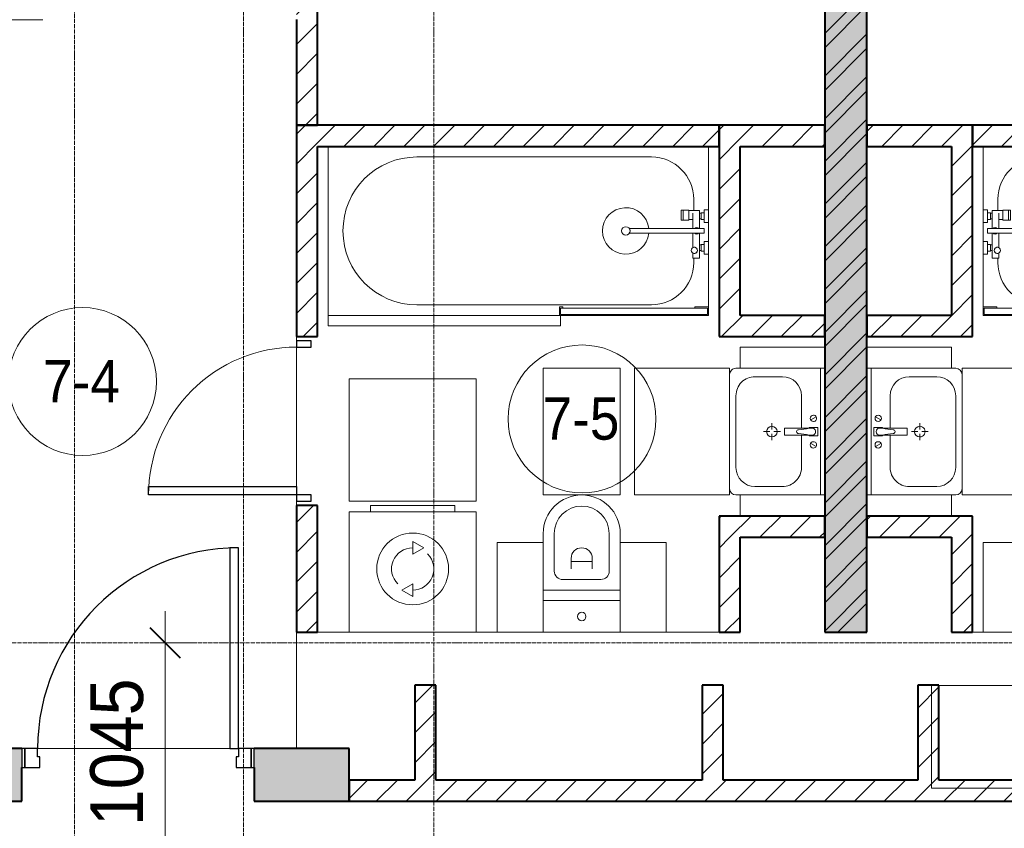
# Model space of a CAD drawing. Header units: millimetres. Extents: x 5617 to 109543, y 7718 to 202726.
# Tile 60 of 84: x 52854 to 57514, y 25422 to 29250. Entities that reach past the tile are written whole.
import ezdxf

# ---------------------------------------------------------------- set-up
doc = ezdxf.new("R2010")
doc.units = ezdxf.units.MM
doc.linetypes.add('ADSK_Линия сетки', pattern=[25, 20, -2.5, 0, -2.5])
doc.linetypes.add('Линия сетки', pattern=[25, 20, -2.5, 0, -2.5])
for name, color, linetype, lineweight in [('Двери', 7, 'Continuous', 18), ('Каркас_Импост', 7, 'Continuous', 30), ('Марки помещений', 7, 'Continuous', 20), ('Мебель', 7, 'Continuous', 18), ('Монтажный зазор', 7, 'Continuous', 30), ('Оси', 7, 'Continuous', 9), ('Панель', 7, 'Continuous', 30), ('Перекрытия', 7, 'Continuous', 18), ('Размеры', 7, 'Continuous', 9), ('Размеры-100', 7, 'Continuous', 9), ('Сантехнические приборы', 7, 'Continuous', 18), ('Стены', 7, 'Continuous', 18), ('Стены разрез', 7, 'Continuous', 40), ('Электрооборудование', 7, 'Continuous', 18)]:
    doc.layers.add(name, color=color, linetype=linetype, lineweight=lineweight)
doc.layers.add('Линии', color=7, linetype='Continuous', lineweight=9, true_color=0x00a600)
doc.styles.add('Arial', font='arial.ttf', dxfattribs={"width": 0.9, "height": 250})
doc.styles.add('Arial_3', font='arial.ttf', dxfattribs={"width": 0.9, "height": 200})
doc.dimstyles.new('Основной_2_5_мм', dxfattribs={"dimscale": 304.8, "dimtxt": 255.06485, "dimasz": 0.463911, "dimexe": 0.492126, "dimexo": 0.492126, "dimgap": 0.098425, "dimtad": 1, "dimdec": 0, "dimdsep": 46, "dimtxsty": 'Arial', "dimblk1": 'OBLIQUE', "dimblk2": 'OBLIQUE', "dimsah": 1, "dimcen": 0.09, "dimdle": 0.492126, "dimazin": 2, "dimtfac": 1, "dimtdec": 4, "dimtix": 1, "dimtmove": 0, "dimatfit": 3, "dimfxl": 1, "dimtvp": 1, "dimtolj": 1, "dimtzin": 0, "dimlwd": 20, "dimlwe": 20, "dimarcsym": 2})
pattern_1 = [(45, (0, 0), (-70.71068, 70.71068), [])]

# ---------------------------------------------------------------- blocks, each defined once
blk = doc.blocks.new('MR_Ванна - Санузел с ванной_1800x800-2515850-МКСС_К4_L16_54_900_')
at = {"layer": 'Сантехнические приборы', "color": 253, "true_color": 0xaaaaaa}
for p, q in [((-900, 0), (-900, -800)), ((900, -300.2), (900, 0)), ((-480, -50), (630, -50)), ((830, -250), (830, -303.8)), ((780, -301.9), (770.9, -301.9)), ((770.9, -301.9), (770.9, -348.9)), ((807.5, -301.9), (780, -301.9)), ((780, -301.9), (780, -348.9)), ((780, -348.9), (780, -301.9)), ((807.5, -348.9), (807.5, -301.9)), ((858, -303.8), (807.5, -303.8)), ((807.5, -303.8), (807.5, -346.6)), ((826.3, -316.7), (826.3, -388.7)), ((858, -316.7), (858, -303.8)), ((858, -388.7), (858, -316.7)), ((866, -316.7), (858, -316.7)), ((858, -316.7), (858, -343.6)), ((880, -314), (866, -314)), ((866, -314), (866, -346)), ((866, -343.6), (866, -316.7)), ((900, -300.2), (880, -300.2)), ((880, -300.2), (880, -360)), ((880, -346), (880, -314)), ((900, -360), (900, -300.2)), ((770.9, -348.9), (780, -348.9)), ((780, -348.9), (807.5, -348.9)), ((807.5, -346.6), (826.3, -346.6)), ((858, -343.6), (866, -343.6)), ((866, -346), (880, -346)), ((880, -360), (900, -360)), ((900, -450), (900, -360)), ((880, -388.7), (524.9, -388.7)), ((524.9, -411.3), (880, -411.3)), ((826.3, -411.3), (826.3, -478.7)), ((858, -529.1), (858, -411.3)), ((880, -411.3), (880, -388.7)), ((866, -464), (866, -496)), ((880, -464), (866, -464)), ((880, -450), (880, -509.8)), ((900, -450), (880, -450)), ((880, -496), (880, -464)), ((900, -509.8), (900, -450)), ((826.3, -505.7), (826.3, -529.1)), ((858, -466.4), (858, -493.3)), ((866, -466.4), (858, -466.4)), ((858, -493.3), (866, -493.3)), ((866, -493.3), (866, -466.4)), ((866, -496), (880, -496)), ((880, -509.8), (900, -509.8)), ((900, -760), (900, -509.8)), ((826.3, -529.1), (858, -529.1)), ((830, -529.1), (830, -550)), ((630, -750), (-480, -750)), ((195, -760), (195, -800.1)), ((210, -760), (195, -760)), ((200, -795.1), (200, -765)), ((200, -765), (210, -765)), ((895, -765), (200, -765)), ((200, -765), (200, -795.1)), ((210, -765), (210, -760)), ((900, -760), (835, -760)), ((835, -760), (835, -765)), ((835, -765), (895, -765)), ((895, -765), (895, -795.1)), ((895, -795.1), (895, -765)), ((900, -800), (900, -760)), ((195, -800.1), (210, -800.1)), ((210, -795.1), (200, -795.1)), ((200, -795.1), (895, -795.1)), ((210, -800.1), (210, -795.1)), ((210, -800), (885, -800)), ((895, -795.1), (885, -795.1)), ((885, -795.1), (885, -800)), ((885, -800), (900, -800))]:
    blk.add_line(p, q, dxfattribs=at)
for centre, radius, start, end in [((-480, -400), 350, 90, 270), ((630, -250), 200, 360, 90), ((508.5, -400), 110, 5.916, 354.084), ((508.5, -400), 20, 90, 270), ((508.5, -400), 20, 270, 90), ((508.5, -400), 20, 325.4667, 34.5333), ((843.9, -400), 15.5, 47.0093, 132.9907), ((843.9, -400), 15.5, 227.0093, 312.9907), ((832.8, -492.2), 15, 90, 270), ((832.8, -492.2), 15, 244.0483, 115.9517), ((832.8, -492.2), 15, 270, 90), ((630, -550), 200, 270, 360)]:
    blk.add_arc(centre, radius, start, end, dxfattribs=at)
blk = doc.blocks.new('MR_Зона обслуживания - MR_Зона обслуживания-2638725-МКСС_К4_L16_54_900_')
at = {"layer": 'Мебель', "lineweight": 9}
for p, q in [((545.1, 0), (-550, 0)), ((-550, 0), (-550, -50)), ((550, -50), (550, -0.1)), ((-550, -50), (550, -50))]:
    blk.add_line(p, q, dxfattribs=at)
blk = doc.blocks.new('MR_Унитаз напольный - Санузел с ванной-2515844-МКСС_К4_L16_54_900_')
at = {"layer": 'Сантехнические приборы', "color": 253, "true_color": 0xaaaaaa}
for p, q in [((-182.5, 200), (-182.5, 50)), ((182.5, 200), (-182.5, 200)), ((182.5, 50), (182.5, 200)), ((-182.5, 50), (182.5, 50)), ((182.5, 50), (-182.5, 50)), ((-182.5, 50), (-182.5, 0)), ((182.5, 0), (182.5, 50)), ((-182.5, 0), (182.5, 0)), ((182.5, 0), (-182.5, 0)), ((-182.5, 0), (-182.5, -267.5)), ((182.5, -267.5), (182.5, 0)), ((-130, -267.5), (-130, -90)), ((-90, -50), (90, -50)), ((130, -90), (130, -267.5)), ((-50, -150), (-50, -100)), ((-50, -135), (50, -135)), ((50, -100), (50, -150))]:
    blk.add_line(p, q, dxfattribs=at)
for centre, radius, start, end in [((0, 125), 20, 0, 180), ((0, 125), 20, 180, 0), ((-90, -90), 40, 90, 180), ((90, -90), 40, 360, 90), ((0, -150), 50, 180, 0), ((0, -267.5), 182.5, 180, 360), ((0, -267.5), 130, 180, 0)]:
    blk.add_arc(centre, radius, start, end, dxfattribs=at)
blk = doc.blocks.new('MR_Зона обслуживания - MR_Зона обслуживания-2638726-МКСС_К4_L16_54_900_')
at = {"layer": 'Мебель', "lineweight": 9}
for p, q in [((182.5, 0), (-182.5, 0)), ((-182.5, 0), (-182.5, -600)), ((182.5, -600), (182.5, 0)), ((-182.5, -600), (182.5, -600))]:
    blk.add_line(p, q, dxfattribs=at)
blk = doc.blocks.new('MR_Зона обслуживания - MR_Зона обслуживания-2638729-МКСС_К4_L16_54_900_')
at = {"layer": 'Мебель', "lineweight": 9}
for p, q in [((108.75, 0), (-108.75, 0)), ((108.75, -425), (108.75, 0)), ((-108.75, -425), (108.75, -425))]:
    blk.add_line(p, q, dxfattribs=at)
blk = doc.blocks.new('MR_Зона обслуживания - MR_Зона обслуживания-V1-МКСС_К4_L16_54_900_')
at = {"layer": 'Мебель', "lineweight": 9}
for p, q in [((108.75, 0), (-108.75, 0)), ((-108.75, 0), (-108.75, -425)), ((-108.75, -425), (108.75, -425))]:
    blk.add_line(p, q, dxfattribs=at)
blk = doc.blocks.new('MR_Тумба-Умывальник с зеркалом - Тумба-умывальник_600-2515846-МКСС_К4_L16_54_900_')
at = {"layer": 'Сантехнические приборы', "color": 253, "true_color": 0xaaaaaa}
for p, q in [((-300, -20), (300, -20)), ((-69.7, -39.8), (-55.6, -66.3)), ((20, -33.1), (-20, -33.1)), ((-20, -33.1), (-20, -73.1)), ((20, -73.1), (20, -33.1)), ((69.7, -39.8), (55.6, -66.3)), ((-20, -73.1), (-17, -73.1)), ((-17, -60), (-17, -73.1)), ((-17, -73.1), (-17, -187.9)), ((17, -73.1), (17, -60)), ((17, -187.9), (17, -73.1)), ((17, -73.1), (20, -73.1)), ((-17, -110), (-170, -110)), ((170, -110), (17, -110)), ((-260, -200), (-260, -330)), ((-14, -190.9), (14, -190.9)), ((0, -210), (0, -240)), ((260, -330), (260, -200)), ((-10, -250), (-40, -250)), ((0, -290), (0, -260)), ((40, -250), (10, -250)), ((-300, -400), (-300, -420)), ((300, -420), (300, -400)), ((-170, -420), (170, -420))]:
    blk.add_line(p, q, dxfattribs=at)
for centre, radius, start, end in [((-62.7, -53.1), 15, 360, 180), ((0, -60), 17, 360, 180), ((62.7, -53.1), 15, 360, 180), ((-62.7, -53.1), 15, 180, 360), ((-217.6, -129.9), 208.5, 1.5946, 15.8177), ((217.6, -129.9), 208.5, 164.1823, 178.4054), ((62.7, -53.1), 15, 180, 360), ((-170, -200), 90, 90, 180), ((0, -124.1), 9.19, 180, 360), ((170, -200), 90, 360, 90), ((0, -250), 25, 0, 180), ((-14, -187.9), 3, 180, 270), ((-14, -187.9), 3, 195, 255), ((14, -187.9), 3, 270, 0), ((14, -187.9), 3, 285, 345), ((0, -250), 25, 180, 0), ((-170, -330), 90, 180, 270), ((170, -330), 90, 270, 360), ((-270, -420), 30, 180, 270), ((270, -420), 30, 270, 360)]:
    blk.add_arc(centre, radius, start, end, dxfattribs=at)
blk = doc.blocks.new('MR_Зона обслуживания - MR_Зона обслуживания-2638731-МКСС_К4_L16_54_900_')
at = {"layer": 'Мебель', "lineweight": 9}
for p, q in [((300, 0), (-300, 0)), ((-300, 0), (-300, -450)), ((300, -450), (300, 0)), ((-300, -450), (300, -450))]:
    blk.add_line(p, q, dxfattribs=at)
blk = doc.blocks.new('MR_Зона обслуживания - MR_Зона обслуживания-2638732-МКСС_К4_L16_54_900_')
at = {"layer": 'Мебель', "lineweight": 9}
for p, q in [((-50, 0), (-50, -400)), ((-50, -400), (50, -400))]:
    blk.add_line(p, q, dxfattribs=at)
blk = doc.blocks.new('MR_Зона обслуживания - MR_Зона обслуживания-V2-МКСС_К4_L16_54_900_')
at = {"layer": 'Мебель', "lineweight": 9}
for p, q in [((-50, 0), (-50, -400)), ((50, -400), (50, 0)), ((-50, -400), (50, -400))]:
    blk.add_line(p, q, dxfattribs=at)
blk = doc.blocks.new('MR_Стиральная машина - Стиральная машина_600-2638733-МКСС_К4_L16_54_900_')
at = {"layer": 'Электрооборудование', "color": 253, "true_color": 0xaaaaaa}
for p, q in [((-300, 570), (300, 570)), ((-300, 0), (-300, 570)), ((-200, 600), (200, 600)), ((-200, 570), (-200, 600)), ((200, 600), (200, 570)), ((300, 570), (300, 0)), ((0, 430), (52, 400)), ((0, 370), (0, 430)), ((52, 400), (0, 370)), ((-52, 200), (0, 230)), ((0, 170), (-52, 200)), ((0, 230), (0, 170)), ((300, 0), (-300, 0))]:
    blk.add_line(p, q, dxfattribs=at)
for radius, start, end in [(170, 0, 180), (100, 90, 225), (100, 270, 45), (170, 180, 0)]:
    blk.add_arc((0, 300), radius, start, end, dxfattribs=at)
blk = doc.blocks.new('MR_Зона обслуживания - MR_Зона обслуживания-2638736-МКСС_К4_L16_54_900_')
at = {"layer": 'Мебель', "lineweight": 9}
for p, q in [((300, 580), (-300, 580)), ((-300, 580), (-300, 0)), ((300, 0), (300, 580)), ((-300, 0), (300, 0))]:
    blk.add_line(p, q, dxfattribs=at)
blk = doc.blocks.new('MR_Ванна - Санузел с ванной_1800x800-2638737-МКСС_К4_L16_54_900_')
at = {"layer": 'Сантехнические приборы', "color": 253, "true_color": 0xaaaaaa}
for p, q in [((210, 800.1), (195, 800.1)), ((195, 800.1), (195, 760)), ((200, 765), (200, 795.1)), ((200, 795.1), (210, 795.1)), ((200, 795.1), (200, 765)), ((895, 795.1), (200, 795.1)), ((210, 795.1), (210, 800.1)), ((210, 800), (885, 800)), ((900, 800), (885, 800)), ((885, 800), (885, 795.1)), ((885, 795.1), (895, 795.1)), ((895, 795.1), (895, 765)), ((895, 765), (895, 795.1)), ((900, 760), (900, 800)), ((630, 750), (-480, 750)), ((195, 760), (210, 760)), ((210, 765), (200, 765)), ((200, 765), (895, 765)), ((210, 760), (210, 765)), ((895, 765), (835, 765)), ((835, 765), (835, 760)), ((835, 760), (900, 760)), ((900, 760), (900, 509.8)), ((826.3, 529.1), (858, 529.1)), ((826.3, 505.7), (826.3, 529.1)), ((830, 529.1), (830, 550)), ((858, 529.1), (858, 411.3)), ((826.3, 411.3), (826.3, 478.7)), ((858, 493.3), (866, 493.3)), ((858, 466.4), (858, 493.3)), ((866, 466.4), (858, 466.4)), ((866, 496), (880, 496)), ((866, 464), (866, 496)), ((866, 493.3), (866, 466.4)), ((880, 509.8), (900, 509.8)), ((880, 450), (880, 509.8)), ((880, 496), (880, 464)), ((900, 509.8), (900, 450)), ((880, 464), (866, 464)), ((900, 450), (880, 450)), ((900, 450), (900, 360)), ((524.9, 411.3), (880, 411.3)), ((880, 388.7), (524.9, 388.7)), ((826.3, 316.7), (826.3, 388.7)), ((858, 388.7), (858, 316.7)), ((880, 411.3), (880, 388.7)), ((770.9, 301.9), (770.9, 348.9)), ((770.9, 348.9), (780, 348.9)), ((780, 301.9), (780, 348.9)), ((780, 348.9), (807.5, 348.9)), ((780, 348.9), (780, 301.9)), ((807.5, 348.9), (807.5, 301.9)), ((807.5, 303.8), (807.5, 346.6)), ((807.5, 346.6), (826.3, 346.6)), ((858, 316.7), (858, 343.6)), ((858, 343.6), (866, 343.6)), ((866, 314), (866, 346)), ((866, 346), (880, 346)), ((866, 343.6), (866, 316.7)), ((880, 300.2), (880, 360)), ((880, 360), (900, 360)), ((880, 346), (880, 314)), ((900, 360), (900, 300.2)), ((780, 301.9), (770.9, 301.9)), ((807.5, 301.9), (780, 301.9)), ((858, 303.8), (807.5, 303.8)), ((830, 250), (830, 303.8)), ((858, 316.7), (858, 303.8)), ((866, 316.7), (858, 316.7)), ((880, 314), (866, 314)), ((900, 300.2), (880, 300.2)), ((900, 300.2), (900, 0)), ((-480, 50), (630, 50))]:
    blk.add_line(p, q, dxfattribs=at)
for centre, radius, start, end in [((-480, 400), 350, 90, 270), ((630, 550), 200, 360, 90), ((508.5, 400), 110, 5.916, 354.084), ((832.8, 492.2), 15, 90, 270), ((832.8, 492.2), 15, 244.0483, 115.9517), ((832.8, 492.2), 15, 270, 90), ((508.5, 400), 20, 90, 270), ((508.5, 400), 20, 270, 90), ((508.5, 400), 20, 325.4667, 34.5333), ((843.9, 400), 15.5, 47.0093, 132.9907), ((843.9, 400), 15.5, 227.0093, 312.9907), ((630, 250), 200, 270, 360)]:
    blk.add_arc(centre, radius, start, end, dxfattribs=at)
blk = doc.blocks.new('MR_Зона обслуживания - MR_Зона обслуживания-V3-МКСС_К4_L16_54_900_')
at = {"layer": 'Мебель', "lineweight": 9}
for p, q in [((108.75, 425), (-108.75, 425)), ((-108.75, 425), (-108.75, 0)), ((-108.75, 0), (108.75, 0))]:
    blk.add_line(p, q, dxfattribs=at)
blk = doc.blocks.new('MR_Тумба-Умывальник с зеркалом - Тумба-умывальник_600-2638743-МКСС_К4_L16_54_900_')
at = {"layer": 'Сантехнические приборы', "color": 253, "true_color": 0xaaaaaa}
for p, q in [((-300, 400), (-300, 420)), ((-170, 420), (170, 420)), ((300, 420), (300, 400)), ((-260, 200), (-260, 330)), ((260, 330), (260, 200)), ((0, 290), (0, 260)), ((-10, 250), (-40, 250)), ((0, 210), (0, 240)), ((40, 250), (10, 250)), ((-17, 73.1), (-17, 187.9)), ((-14, 190.9), (14, 190.9)), ((17, 187.9), (17, 73.1)), ((-17, 110), (-170, 110)), ((170, 110), (17, 110)), ((-69.7, 39.8), (-55.6, 66.3)), ((-20, 73.1), (-17, 73.1)), ((-20, 33.1), (-20, 73.1)), ((-17, 60), (-17, 73.1)), ((17, 73.1), (17, 60)), ((17, 73.1), (20, 73.1)), ((20, 73.1), (20, 33.1)), ((69.7, 39.8), (55.6, 66.3)), ((-300, 20), (300, 20)), ((20, 33.1), (-20, 33.1))]:
    blk.add_line(p, q, dxfattribs=at)
for centre, radius, start, end in [((-270, 420), 30, 90, 180), ((-170, 330), 90, 90, 180), ((170, 330), 90, 0, 90), ((270, 420), 30, 0, 90), ((0, 250), 25, 360, 180), ((0, 250), 25, 180, 360), ((-170, 200), 90, 180, 270), ((-14, 187.9), 3, 90, 180), ((-14, 187.9), 3, 105, 165), ((14, 187.9), 3, 0, 90), ((14, 187.9), 3, 15, 75), ((170, 200), 90, 270, 0), ((-217.6, 129.9), 208.5, 344.1823, 358.4054), ((0, 124.1), 9.19, 0, 180), ((217.6, 129.9), 208.5, 181.5946, 195.8177), ((-62.7, 53.1), 15, 0, 180), ((-62.7, 53.1), 15, 180, 0), ((0, 60), 17, 180, 0), ((62.7, 53.1), 15, 0, 180), ((62.7, 53.1), 15, 180, 0)]:
    blk.add_arc(centre, radius, start, end, dxfattribs=at)
blk = doc.blocks.new('MR_Зона обслуживания - MR_Зона обслуживания-2638746-МКСС_К4_L16_54_900_')
at = {"layer": 'Мебель', "lineweight": 9}
for p, q in [((300, 450), (-300, 450)), ((-300, 450), (-300, 0)), ((300, 0), (300, 450)), ((-300, 0), (300, 0))]:
    blk.add_line(p, q, dxfattribs=at)
blk = doc.blocks.new('MR_Зона обслуживания - MR_Зона обслуживания-2638747-МКСС_К4_L16_54_900_')
at = {"layer": 'Мебель', "lineweight": 9}
for p, q in [((50, 400), (-50, 400)), ((-50, 400), (-50, 0))]:
    blk.add_line(p, q, dxfattribs=at)
blk = doc.blocks.new('MR_Зона обслуживания - MR_Зона обслуживания-V4-МКСС_К4_L16_54_900_')
at = {"layer": 'Мебель', "lineweight": 9}
for p, q in [((50, 400), (-50, 400)), ((-50, 400), (-50, 0)), ((50, 0), (50, 400))]:
    blk.add_line(p, q, dxfattribs=at)
blk = doc.blocks.new('A_DOR_Door - Вн_3_Одинарная_800x2100-2978316-МКСС_К4_L16_54_900_')
at = {"layer": 'Двери', "color": 253, "lineweight": 30, "true_color": 0xaaaaaa}
for p, q in [((-350, 50), (-350, 750)), ((-350, 750), (-310, 750)), ((-350, 50), (-350, 750)), ((-310, 750), (-310, 50)), ((-380, 50), (-380, -20)), ((-350, 50), (-380, 50)), ((-310, 50), (-350, 50)), ((-350, -20), (-350, 50)), ((380, 50), (350, 50)), ((350, 50), (350, -20)), ((380, -20), (380, 50)), ((-380, -20), (-350, -20)), ((350, -20), (380, -20))]:
    blk.add_line(p, q, dxfattribs=at)
at = {"layer": 'Двери', "color": 254, "lineweight": 9, "true_color": 0xd4d4d4}
blk.add_arc((-350, 50), 700, 360, 90, dxfattribs=at)
blk = doc.blocks.new('101_Дверь_Однопольная - _НЧ_Мет_900х2100_Квартира_Л-3834899-МКСС_К4_L16_54_900_')
at = {"layer": 'Каркас_Импост', "color": 253, "true_color": 0xaaaaaa}
for p, q in [((-475, 125), (-535, 125)), ((-535, 125), (-535, 35)), ((-475, 85), (-475, 125)), ((535, 125), (475, 125)), ((475, 125), (475, 85)), ((535, 35), (535, 125)), ((-465, 85), (-475, 85)), ((-465, 35), (-465, 85)), ((475, 85), (465, 85)), ((465, 85), (465, 35)), ((-535, 35), (-465, 35)), ((465, 35), (535, 35))]:
    blk.add_line(p, q, dxfattribs=at)
at = {"layer": 'Монтажный зазор', "color": 253, "true_color": 0xaaaaaa}
for p, q in [((-535, 125), (-550, 125)), ((-550, 125), (-550, 35)), ((-535, 35), (-535, 125)), ((550, 125), (535, 125)), ((535, 125), (535, 35)), ((550, 35), (550, 125)), ((-550, 35), (-535, 35)), ((535, 35), (550, 35))]:
    blk.add_line(p, q, dxfattribs=at)
at = {"layer": 'Панель', "color": 253, "true_color": 0xaaaaaa}
for p, q in [((475, 1075), (435, 1075)), ((435, 1075), (435, 125)), ((475, 125), (475, 1075)), ((435, 125), (475, 125))]:
    blk.add_line(p, q, dxfattribs=at)
blk.add_arc((475, 125), 950, 90, 180, dxfattribs=at)
blk = doc.blocks.new('135_SLK_K4_AR_rvt-1-МКСС_К4_L16_54_900_')
at = {"layer": 'Стены разрез', "lineweight": 9, "true_color": 0xaaaaaa}
h = blk.add_hatch(dxfattribs=at)
h.set_pattern_fill('FP_1', color=253, style=0, pattern_type=2)
h.set_pattern_definition([(50, (0, 0), (218.62117, -19.1268), [22.86, -251.46]), (355, (0, 0), (-42.29187, 229.2684), [18.288, -201.168]), (100.451, (18.22, -1.6), (176.33107, 210.13963), [19.428, -213.708]), (46.184, (0, 60.96), (325.29495, -50.45164), [34.29, -377.19]), (96.636, (27.1, 56.76), (284.883, 296.91266), [29.142, -320.562]), (351.184, (0, 60.96), (284.8858, 296.9107), [27.432, -301.752]), (21, (30.48, 45.72), (181.93753, -122.71832), [22.86, -251.46]), (326, (30.48, 45.72), (74.16223, 221.0262), [18.288, -201.168]), (71.451, (45.64, 35.5), (256.10035, 98.30526), [19.428, -213.708]), (37.5, (0, 0), (3.70639, 101.465895), [3.353, -195.377, 3.353, -200.863, -201.93]), (37.5, (0, 0), (3.70639, 101.465895), [-402.946, 3.353, -198.577]), (7.5, (0, 0), (80.18358, 120.21653), [3.353, -113.081, 3.353, -190.805, -76.962]), (7.5, (0, 0), (80.18358, 120.21653), [-310.591, 3.353, -73.609]), (327.5, (-67.97, 0), (162.708646, -6.87497), [3.353, -72.847, 3.353, -234.391, -315.468]), (327.5, (-67.97, 0), (162.708646, -6.87497), [-313.944, 3.353, -312.115]), (317.5, (-98.45, 0), (177.75468, 30.51183), [3.353, -95.707, 3.353, -154.534, -224.028]), (317.5, (-98.45, 0), (177.75468, 30.51183), [-256.946, 3.353, -220.675])])
h.paths.add_polyline_path([(127800, 26350), (128000, 26350), (128000, 32900), (127800, 32900), (127800, 26543.6)])
h = blk.add_hatch(dxfattribs=at)
h.set_pattern_fill('FP_2', color=253, style=0, pattern_type=2)
h.set_pattern_definition([(45, (0, 0), (-101.02788, 101.02788), []), (45, (67.35, 0), (-101.02788, 101.02788), [])])
h.paths.add_polyline_path([(127800, 26350), (128000, 26350), (128000, 32900), (127800, 32900), (127800, 26543.6)])
h = blk.add_hatch(dxfattribs=at)
h.set_pattern_fill('FP_3', color=253, style=0, pattern_type=2)
h.set_pattern_definition(pattern_1)
h.paths.add_polyline_path([(125300, 28750), (125400, 28750), (125400, 29350), (125300, 29350), (125300, 28935.2)])
h = blk.add_hatch(dxfattribs=at)
h.set_pattern_fill('FP_3', color=253, style=0, pattern_type=2)
h.set_pattern_definition(pattern_1)
h.paths.add_polyline_path([(125400, 26350), (125400, 26950), (125300, 26950), (125300, 26350)])
h.paths.add_polyline_path([(125300, 27750), (125400, 27750), (125400, 28750), (125300, 28750), (125300, 28337.3)])
h = blk.add_hatch(dxfattribs=at)
h.set_pattern_fill('FP_3', color=253, style=0, pattern_type=2)
h.set_pattern_definition(pattern_1)
h.paths.add_polyline_path([(127300, 28650), (127300, 28750), (125400, 28750), (125400, 28650), (126975.2, 28650)])
h = blk.add_hatch(dxfattribs=at)
h.set_pattern_fill('FP_3', color=253, style=0, pattern_type=2)
h.set_pattern_definition(pattern_1)
h.paths.add_polyline_path([(127300, 27850), (127400, 27850), (127400, 28750), (127300, 28750), (127300, 28337.3)])
h = blk.add_hatch(dxfattribs=at)
h.set_pattern_fill('FP_3', color=253, style=0, pattern_type=2)
h.set_pattern_definition(pattern_1)
h.paths.add_polyline_path([(127800, 28650), (127800, 28750), (127400, 28750), (127400, 28650), (127577.3, 28650)])
h = blk.add_hatch(dxfattribs=at)
h.set_pattern_fill('FP_3', color=253, style=0, pattern_type=2)
h.set_pattern_definition(pattern_1)
h.paths.add_polyline_path([(128400, 28650), (128500, 28650), (128500, 28750), (128000, 28750), (128000, 28650), (128179.5, 28650)])
h = blk.add_hatch(dxfattribs=at)
h.set_pattern_fill('FP_3', color=253, style=0, pattern_type=2)
h.set_pattern_definition(pattern_1)
h.paths.add_polyline_path([(130350, 28650), (130350, 28750), (128500, 28750), (128500, 28650), (129985.8, 28650)])
h = blk.add_hatch(dxfattribs=at)
h.set_pattern_fill('FP_3', color=253, style=0, pattern_type=2)
h.set_pattern_definition(pattern_1)
h.paths.add_polyline_path([(128400, 27750), (128500, 27750), (128500, 28650), (128400, 28650), (128400, 27850)])
h = blk.add_hatch(dxfattribs=at)
h.set_pattern_fill('FP_3', color=253, style=0, pattern_type=2)
h.set_pattern_definition(pattern_1)
h.paths.add_polyline_path([(127800, 27750), (127800, 27850), (127300, 27850), (127300, 27750), (127577.3, 27750)])
h = blk.add_hatch(dxfattribs=at)
h.set_pattern_fill('FP_3', color=253, style=0, pattern_type=2)
h.set_pattern_definition(pattern_1)
h.paths.add_polyline_path([(128000, 27750), (128400, 27750), (128400, 27850), (128000, 27850)])
h = blk.add_hatch(dxfattribs=at)
h.set_pattern_fill('FP_3', color=253, style=0, pattern_type=2)
h.set_pattern_definition(pattern_1)
h.paths.add_polyline_path([(127800, 26800), (127800, 26900), (127300, 26900), (127300, 26800), (127577.3, 26800)])
h = blk.add_hatch(dxfattribs=at)
h.set_pattern_fill('FP_3', color=253, style=0, pattern_type=2)
h.set_pattern_definition(pattern_1)
h.paths.add_polyline_path([(128500, 26800), (128500, 26900), (128000, 26900), (128000, 26800), (128480.5, 26800)])
h = blk.add_hatch(dxfattribs=at)
h.set_pattern_fill('FP_3', color=253, style=0, pattern_type=2)
h.set_pattern_definition(pattern_1)
h.paths.add_polyline_path([(127300, 26350), (127400, 26350), (127400, 26800), (127300, 26800), (127300, 26543.6)])
h = blk.add_hatch(dxfattribs=at)
h.set_pattern_fill('FP_3', color=253, style=0, pattern_type=2)
h.set_pattern_definition(pattern_1)
h.paths.add_polyline_path([(128400, 26350), (128500, 26350), (128500, 26800), (128400, 26800), (128400, 26543.6)])
h = blk.add_hatch(dxfattribs=at)
h.set_pattern_fill('FP_3', color=253, style=0, pattern_type=2)
h.set_pattern_definition(pattern_1)
h.paths.add_polyline_path([(125960, 25650), (125960, 26100), (125860, 26100), (125860, 25650)])
h = blk.add_hatch(dxfattribs=at)
h.set_pattern_fill('FP_3', color=253, style=0, pattern_type=2)
h.set_pattern_definition(pattern_1)
h.paths.add_polyline_path([(127320, 25650), (127320, 26100), (127220, 26100), (127220, 25650)])
h = blk.add_hatch(dxfattribs=at)
h.set_pattern_fill('FP_3', color=253, style=0, pattern_type=2)
h.set_pattern_definition(pattern_1)
h.paths.add_polyline_path([(128340, 25650), (128340, 26100), (128240, 26100), (128240, 25650)])
at = {"layer": 'Стены разрез', "lineweight": 18, "true_color": 0xcbcbcb}
h = blk.add_hatch(color=9, dxfattribs=at)
h.paths.add_polyline_path([(125550, 25550), (125550, 25800), (125100, 25800), (125100, 25550), (125168.8, 25550)])
h.paths.add_polyline_path([(124000, 25550), (124000, 25800), (123550, 25800), (123550, 25550)])
at = {"layer": 'Стены разрез', "lineweight": 9, "true_color": 0xaaaaaa}
h = blk.add_hatch(dxfattribs=at)
h.set_pattern_fill('FP_3', color=253, style=0, pattern_type=2)
h.set_pattern_definition(pattern_1)
h.paths.add_polyline_path([(130750, 25550), (130750, 25650), (129880, 25650), (129880, 25550), (129985.8, 25550)])
h.paths.add_polyline_path([(129780, 25550), (129780, 25650), (125550, 25650), (125550, 25550), (129383.7, 25550)])
at = {"layer": 'Перекрытия', "color": 253, "true_color": 0xaaaaaa}
for p, q in [((125300, 27730), (125300, 27750)), ((125300, 27750), (125300, 27730)), ((125300, 27040), (125300, 27700)), ((125300, 27700), (125300, 27040)), ((125300, 26950), (125300, 26970)), ((125300, 26970), (125300, 26950)), ((125300, 25800), (125300, 26350)), ((125400, 26350), (125550, 26350)), ((126150, 26350), (126250, 26350)), ((127050, 26350), (127300, 26350)), ((128500, 26350), (128550, 26350)), ((124075, 25800), (124985, 25800)), ((124985, 25800), (124075, 25800)), ((125099.8, 25550), (125099.8, 25710))]:
    blk.add_line(p, q, dxfattribs=at)
at = {"layer": 'Стены', "color": 253, "true_color": 0xaaaaaa}
blk.add_line((124100, 29249.6), (123100.4, 29249.6), dxfattribs=at)
at = {"layer": 'Стены разрез', "color": 253, "true_color": 0xaaaaaa}
for p, q in [((127800, 32900), (127800, 26350)), ((128000, 26350), (128000, 32900)), ((125400, 28750), (125400, 29350)), ((125300, 29250), (125300, 28750)), ((125400, 28750), (125300, 28750)), ((125300, 28750), (125300, 27750)), ((125300, 28750), (125400, 28750)), ((127300, 28750), (125400, 28750)), ((127300, 28650), (127300, 28750)), ((127400, 28750), (127300, 28750)), ((127300, 28750), (127300, 27850)), ((127800, 28750), (127400, 28750)), ((127800, 28650), (127800, 28750)), ((128500, 28750), (128000, 28750)), ((128000, 28750), (128000, 28650)), ((128500, 28650), (128500, 28750)), ((130350, 28750), (128500, 28750)), ((128500, 28750), (128500, 28650)), ((125400, 27750), (125400, 28650)), ((125400, 28650), (127300, 28650)), ((127400, 27850), (127400, 28650)), ((127400, 28650), (127800, 28650)), ((128000, 28650), (128400, 28650)), ((128400, 28650), (128400, 27850)), ((128500, 27750), (128500, 28650)), ((128500, 28650), (130350, 28650)), ((127300, 27850), (127300, 27750)), ((127800, 27850), (127400, 27850)), ((127800, 27750), (127800, 27850)), ((128400, 27850), (128000, 27850)), ((128000, 27850), (128000, 27750)), ((125300, 27750), (125400, 27750)), ((127300, 27750), (127800, 27750)), ((128000, 27750), (128400, 27750)), ((128400, 27750), (128500, 27750)), ((125400, 26950), (125300, 26950)), ((125300, 26950), (125300, 26350)), ((125400, 26350), (125400, 26950)), ((127800, 26900), (127300, 26900)), ((127300, 26900), (127300, 26800)), ((127800, 26800), (127800, 26900)), ((128500, 26900), (128000, 26900)), ((128000, 26900), (128000, 26800)), ((128500, 26800), (128500, 26900)), ((127300, 26800), (127300, 26350)), ((127400, 26800), (127800, 26800)), ((127400, 26350), (127400, 26800)), ((128000, 26800), (128400, 26800)), ((128400, 26800), (128400, 26350)), ((128500, 26350), (128500, 26800)), ((125300, 26350), (125400, 26350)), ((127300, 26350), (127400, 26350)), ((127800, 26350), (128000, 26350)), ((128400, 26350), (128500, 26350)), ((125960, 26100), (125860, 26100)), ((125860, 26100), (125860, 25650)), ((125960, 25650), (125960, 26100)), ((127320, 26100), (127220, 26100)), ((127220, 26100), (127220, 25650)), ((127320, 25650), (127320, 26100)), ((128340, 26100), (128240, 26100)), ((128240, 26100), (128240, 25650)), ((128340, 25650), (128340, 26100)), ((124000, 25800), (123550, 25800)), ((125550, 25800), (125100, 25800)), ((125550, 25550), (125550, 25800)), ((124000, 25550), (124000, 25710)), ((125100, 25710), (125100, 25550)), ((125860, 25650), (125550, 25650)), ((125550, 25650), (125550, 25550)), ((127220, 25650), (125960, 25650)), ((128240, 25650), (127320, 25650)), ((129510, 25650), (128340, 25650)), ((123550, 25550), (124000, 25550)), ((125100, 25550), (125550, 25550)), ((125550, 25550), (129780, 25550))]:
    blk.add_line(p, q, dxfattribs=at)
at = {"layer": 'Двери', "color": 253, "lineweight": 18, "true_color": 0xaaaaaa, "rotation": 90}
blk.add_blockref('A_DOR_Door - Вн_3_Одинарная_800x2100-2978316-МКСС_К4_L16_54_900_', (125350, 27350), dxfattribs=at)
at = {"layer": 'Двери', "color": 253, "lineweight": 18, "true_color": 0xaaaaaa}
blk.add_blockref('101_Дверь_Однопольная - _НЧ_Мет_900х2100_Квартира_Л-3834899-МКСС_К4_L16_54_900_', (124550, 25675), dxfattribs=at)
at = {"layer": 'Мебель', "color": 253, "lineweight": 18, "true_color": 0xaaaaaa}
for name, p in [('MR_Зона обслуживания - MR_Зона обслуживания-2638725-МКСС_К4_L16_54_900_', (126000, 27850)), ('MR_Зона обслуживания - MR_Зона обслуживания-2638736-МКСС_К4_L16_54_900_', (125850, 26970)), ('MR_Зона обслуживания - MR_Зона обслуживания-V3-МКСС_К4_L16_54_900_', (128658.8, 26350))]:
    blk.add_blockref(name, p, dxfattribs=at)
for name, p, rotation in [('MR_Зона обслуживания - MR_Зона обслуживания-V2-МКСС_К4_L16_54_900_', (127800, 27650), 269.9999999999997), ('MR_Зона обслуживания - MR_Зона обслуживания-V4-МКСС_К4_L16_54_900_', (128000, 27650), 270.0000000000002), ('MR_Зона обслуживания - MR_Зона обслуживания-2638726-МКСС_К4_L16_54_900_', (126650, 27000), 180), ('MR_Зона обслуживания - MR_Зона обслуживания-2638731-МКСС_К4_L16_54_900_', (127350, 27300), 269.9999999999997), ('MR_Зона обслуживания - MR_Зона обслуживания-2638746-МКСС_К4_L16_54_900_', (128450, 27300), 270.0000000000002), ('MR_Зона обслуживания - MR_Зона обслуживания-2638732-МКСС_К4_L16_54_900_', (127800, 26950), 269.9999999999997), ('MR_Зона обслуживания - MR_Зона обслуживания-2638747-МКСС_К4_L16_54_900_', (128000, 26950), 270.0000000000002), ('MR_Зона обслуживания - MR_Зона обслуживания-2638729-МКСС_К4_L16_54_900_', (126358.8, 26350), 180), ('MR_Зона обслуживания - MR_Зона обслуживания-V1-МКСС_К4_L16_54_900_', (126941.3, 26350), 180)]:
    blk.add_blockref(name, p, dxfattribs=dict(at, rotation=rotation))
at = {"layer": 'Сантехнические приборы', "color": 253, "lineweight": 18, "true_color": 0xaaaaaa}
blk.add_blockref('MR_Ванна - Санузел с ванной_1800x800-2515850-МКСС_К4_L16_54_900_', (126350, 28650), dxfattribs=at)
for name, p, rotation in [('MR_Ванна - Санузел с ванной_1800x800-2638737-МКСС_К4_L16_54_900_', (129450, 28650), 180), ('MR_Тумба-Умывальник с зеркалом - Тумба-умывальник_600-2515846-МКСС_К4_L16_54_900_', (127800, 27300), 269.9999999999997), ('MR_Тумба-Умывальник с зеркалом - Тумба-умывальник_600-2638743-МКСС_К4_L16_54_900_', (128000, 27300), 270.0000000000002), ('MR_Унитаз напольный - Санузел с ванной-2515844-МКСС_К4_L16_54_900_', (126650, 26550), 180)]:
    blk.add_blockref(name, p, dxfattribs=dict(at, rotation=rotation))
at = {"layer": 'Электрооборудование', "color": 253, "lineweight": 18, "true_color": 0xaaaaaa}
blk.add_blockref('MR_Стиральная машина - Стиральная машина_600-2638733-МКСС_К4_L16_54_900_', (125850, 26350), dxfattribs=at)
blk = doc.blocks.new('050_Марка_Помещение - Номер-620969-МКСС_К4_L16_54_900_')
at = {"layer": 'Марки помещений'}
blk.add_circle((0, 0), 3.5, dxfattribs=at)
blk = doc.blocks.new('DIMBLOCK23-МКСС_К4_L16_54_900_')
at = {"layer": 'Размеры-100', "lineweight": 20, "transparency": 16777216}
for p, q in [((53542.2, 26450), (53542.2, 25105)), ((53542.2, 26300), (53492.2, 26300)), ((53542.2, 26300), (53692.2, 26300)), ((53542.2, 25255), (53392.2, 25255)), ((53542.2, 25255), (55235.2, 25255))]:
    blk.add_line(p, q, dxfattribs=at)
at = {"layer": 'Размеры-100', "lineweight": 40, "transparency": 16777216}
for p, q in [((53542.2, 26300), (53471.5, 26370.7)), ((53542.2, 26300), (53612.9, 26229.3)), ((53542.2, 25255), (53471.5, 25325.7)), ((53542.2, 25255), (53612.9, 25184.3))]:
    blk.add_line(p, q, dxfattribs=at)
at = {"layer": 'Размеры-100', "color": 0, "lineweight": 20, "transparency": 16777216, "insert": (53187.6, 25432.2), "char_height": 250, "width": 828.765, "attachment_point": 1, "rotation": 90, "line_spacing_factor": 0.941778, "style": 'Arial'}
blk.add_mtext('1045', dxfattribs=at)
blk = doc.blocks.new('_Oblique')
at = {"color": 0, "linetype": 'ByBlock', "lineweight": -2}
blk.add_line((-0.5, -0.5), (0.5, 0.5), dxfattribs=at)

msp = doc.modelspace()

# ---------------------------------------------------------------- linework, layer by layer
at = {"layer": 'Линии', "color": 0, "lineweight": 18}
for p, q in [((57169, 26098.3), (59682.1, 26098.3)), ((57169, 25611.9), (57169, 26098.3)), ((59682.1, 25611.9), (57169, 25611.9))]:
    msp.add_line(p, q, dxfattribs=at)
at = {"layer": 'Оси', "linetype": 'Линия сетки'}
for p, q in [((53113.9, 13295.7), (53113.9, 33100)), ((53913.9, 12025.7), (53913.9, 33100)), ((54813.9, 12025.7), (54813.9, 33100))]:
    msp.add_line(p, q, dxfattribs=at)
at = {"layer": 'Оси', "linetype": 'ADSK_Линия сетки'}
msp.add_line((65663.9, 26300), (24981.8, 26300), dxfattribs=at)

# ---------------------------------------------------------------- block references
at = {"lineweight": 5}
msp.add_blockref('135_SLK_K4_AR_rvt-1-МКСС_К4_L16_54_900_', (-71136.1, 0), dxfattribs=at)
at = {"layer": 'Марки помещений', "xscale": 99.99999999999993, "yscale": 99.99999999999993, "zscale": 99.99999999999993}
for p in [(53151, 27537), (55515.4, 27360)]:
    msp.add_blockref('050_Марка_Помещение - Номер-620969-МКСС_К4_L16_54_900_', p, dxfattribs=at)

# ---------------------------------------------------------------- texts
at = {"layer": 'Марки помещений', "lineweight": 9, "char_height": 200, "width": 447.342, "attachment_point": 1, "style": 'Arial_3'}
for s, insert in [('7-4', (52964.5, 27638.7)), ('7-5', (55328.8, 27461.8))]:
    msp.add_mtext(s, dxfattribs=dict(at, insert=insert))

# ---------------------------------------------------------------- dimensions: what is measured, and where the dimension line sits
at = {"layer": 'Размеры', "lineweight": 20}
dim = msp.add_linear_dim(base=(53542.2, 25255), p1=(53642.2, 26300), p2=(55385.2, 25255), angle=90, dimstyle='Основной_2_5_мм', override={"dimpost": '<>', "dimfxl": 2032.281335}, dxfattribs=at)
dim.commit()
dim.dimension.update_dxf_attribs({"geometry": 'DIMBLOCK23-МКСС_К4_L16_54_900_', "text_midpoint": (53384.5, 25777.5)})

doc.saveas('drawing.dxf')
